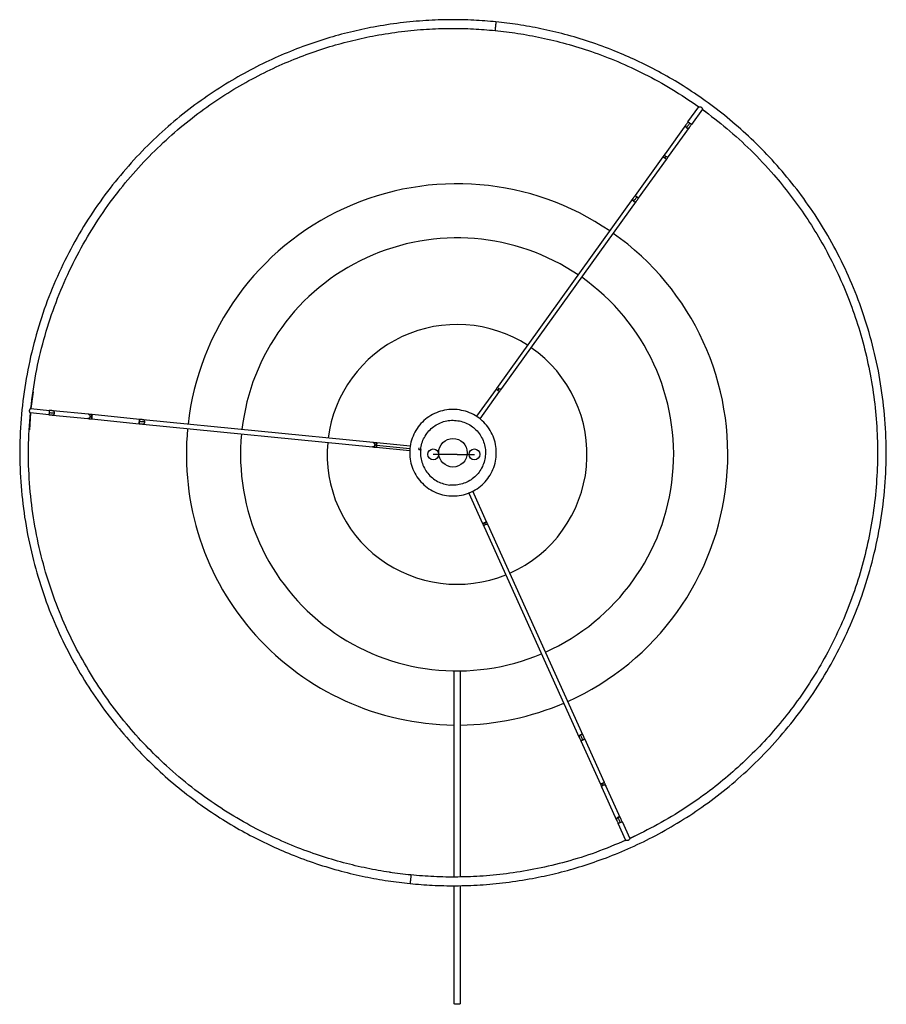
# Paper-space layout '_Superior' of a CAD drawing. Header units: millimetres. Extents: x -220 to 180, y -254 to 201.
import ezdxf

# ---------------------------------------------------------------- set-up
doc = ezdxf.new("R2010")
doc.units = ezdxf.units.MM
doc.linetypes.add('CENTERX2', pattern=[20.32, 12.7, -2.54, 2.54, -2.54])

psp = doc.layouts.new('_Superior')

# ---------------------------------------------------------------- linework, layer by layer
at = {"color": 7, "linetype": 'Continuous', "lineweight": 25}
for p, q in [((88.37, 153.56), (93.41, 160.57)), ((95.03, 159.4), (90, 152.4)), ((93.39, 160.52), (93.13, 160.72)), ((97.77, 157.22), (94.98, 159.33)), ((87.39, 152.19), (77.8, 138.84)), ((79.42, 137.67), (89.01, 151.02)), ((76.81, 137.46), (63.95, 119.55)), ((65.57, 118.39), (78.44, 136.29)), ((62.96, 118.18), (0.74, 31.55)), ((2.37, 30.38), (64.59, 117.01)), ((-213.93, 28.9), (-215.03, 21.16)), ((-0.24, 30.17), (-9.27, 17.61)), ((-7.66, 16.41), (1.38, 29)), ((-215.22, 19.2), (-215.67, 11.4)), ((-206.7, 18.34), (-215.28, 19.19)), ((-215.09, 21.18), (-206.5, 20.33)), ((-188.46, 18.53), (-204.82, 20.16)), ((-164.84, 16.18), (-186.78, 18.37)), ((-205.01, 18.17), (-188.66, 16.54)), ((-186.98, 16.38), (-165.04, 14.19)), ((-163.35, 14.02), (-57.22, 3.46)), ((-57.02, 5.45), (-163.15, 16.01)), ((-39.94, 3.75), (-55.33, 5.28)), ((-55.53, 3.29), (-40.01, 1.74)), ((-55.43, 4.28), (-40.03, 2.75)), ((-35.86, 2.34), (-35.73, 3.08)), ((-35.86, 2.34), (-35.05, 2.26)), ((-12.81, -17.85), (-6.43, -31.97)), ((-12.77, -17.72), (-11.89, -17.46)), ((-4.61, -31.15), (-10.99, -17.02)), ((-5.73, -33.52), (38.18, -130.72)), ((40.01, -129.89), (-3.91, -32.69)), ((49.78, -151.53), (40.7, -131.44)), ((38.88, -132.26), (47.96, -152.35)), ((48.66, -153.9), (55.42, -168.87)), ((57.25, -168.05), (50.48, -153.07)), ((59.67, -178.28), (56.12, -170.42)), ((57.94, -169.59), (61.5, -177.45)), ((61.45, -177.37), (64.61, -175.86)), ((59.37, -178.37), (59.65, -178.23)), ((-49.5, -193.02), (-39.54, -194.27))]:
    psp.add_line(p, q, dxfattribs=at)
at = {"color": 7, "linetype": 'CENTERX2'}
for q in [(-29.24, 0), (-10.24, 0)]:
    psp.add_line((-18.24, 0), q, dxfattribs=at)
at = {"color": 7, "linetype": 'Continuous', "lineweight": 25, "flags": 128}
psp.add_lwpolyline([(-16.74, -253.72), (-16.74, -253.72), (-16.86, -253.83), (-17.18, -253.92), (-17.67, -253.98), (-18.24, -254), (-18.82, -253.98), (-19.3, -253.92), (-19.63, -253.83), (-19.74, -253.72), (-19.74, -253.72)], dxfattribs=at)
at = {"color": 7, "linetype": 'Continuous'}
for centre, radius in [((-20.13, 0.77), 6.6), ((-29.24, 0), 2.5), ((-10.24, 0), 2.5)]:
    psp.add_circle(centre, radius, dxfattribs=at)
at = {"color": 7, "linetype": 'Continuous', "lineweight": 25}
for radius, start, end in [(125, 55.681, 173.5909), (125, 294.1307, 54.7642), (100, 56.0227, 173.4099), (100, 294.0847, 54.8765), (60, 57.1621, 172.8066), (60, 293.9314, 55.2511), (125, 174.5077, 269.3127), (100, 174.5559, 292.9387), (60, 174.7167, 292.0209), (125, 270.6894, 293.2139)]:
    psp.add_arc((-18.24, 0), radius, start, end, dxfattribs=at)
for points, knots in [([(-0.31, 199.79), (-3.72, 200.07), (-10.71, 200.66), (-21.5, 200.86), (-32.83, 200.48), (-44.7, 199.38), (-56.32, 197.58), (-67.63, 195.15), (-78.56, 192.16), (-89.71, 188.4), (-101.03, 183.82), (-112.45, 178.34), (-123.89, 171.92), (-135.25, 164.51), (-146.41, 156.08), (-157.26, 146.6), (-167.68, 136.06), (-177.51, 124.5), (-186.63, 111.94), (-194.9, 98.43), (-202.19, 84.08), (-208.37, 68.99), (-213.35, 53.27), (-217.04, 37.09), (-219.37, 20.61), (-220.33, 3.98), (-219.91, -12.61), (-218.13, -28.99), (-215.04, -45.01), (-210.73, -60.52), (-205.28, -75.39), (-198.82, -89.5), (-191.45, -102.78), (-183.32, -115.16), (-174.55, -126.59), (-165.27, -137.06), (-155.6, -146.56), (-145.65, -155.11), (-135.53, -162.73), (-125.34, -169.46), (-115.14, -175.34), (-105.03, -180.43), (-94.42, -185.04), (-83.37, -189.1), (-71.96, -192.52), (-60.92, -195.12), (-50.3, -197.06), (-43.34, -197.86), (-39.94, -198.25)], [0, 0, 0, 0, 0.0163216, 0.0334785, 0.0515096, 0.0704522, 0.090341, 0.1076611, 0.1256752, 0.1443951, 0.1638289, 0.1839798, 0.2048457, 0.2264182, 0.2486816, 0.2716127, 0.29518, 0.319343, 0.3440527, 0.3692508, 0.3948711, 0.4208394, 0.4470749, 0.4734917, 0.5, 0.5265083, 0.5529251, 0.5791606, 0.6051289, 0.6307492, 0.6559473, 0.680657, 0.70482, 0.7283873, 0.7513184, 0.7735818, 0.7951543, 0.8160202, 0.8361711, 0.8556049, 0.8743248, 0.8923389, 0.909659, 0.9295478, 0.9484904, 0.9665215, 0.9836784, 1, 1, 1, 1]), ([(-215.07, 21.13), (-214.37, 26.52), (-212.99, 37.26), (-209.24, 53.05), (-204.33, 68.39), (-198.22, 83.11), (-191.05, 97.11), (-182.93, 110.27), (-173.98, 122.51), (-164.34, 133.78), (-154.14, 144.03), (-143.52, 153.27), (-132.59, 161.48), (-121.49, 168.69), (-110.31, 174.94), (-99.14, 180.27), (-88.08, 184.74), (-77.18, 188.4), (-66.5, 191.31), (-55.45, 193.67), (-44.09, 195.42), (-32.5, 196.49), (-21.42, 196.86), (-10.87, 196.67), (-4.04, 196.09), (-0.71, 195.81)], [0, 0, 0, 0, 0.0530464, 0.1058998, 0.1583821, 0.2103223, 0.2615602, 0.3119489, 0.3613568, 0.4096691, 0.4567885, 0.5026353, 0.5471471, 0.5902782, 0.631998, 0.6722901, 0.7111504, 0.7485858, 0.7846124, 0.8192541, 0.8590371, 0.8969316, 0.9330068, 0.9673371, 1, 1, 1, 1]), ([(-39.94, -198.25), (-36.53, -198.53), (-29.55, -199.13), (-18.76, -199.32), (-7.42, -198.94), (4.44, -197.84), (16.07, -196.04), (27.38, -193.61), (38.3, -190.62), (49.45, -186.86), (60.78, -182.28), (72.2, -176.8), (83.64, -170.38), (94.99, -162.97), (106.15, -154.54), (117.01, -145.06), (127.42, -134.53), (137.26, -122.96), (146.38, -110.4), (154.65, -96.9), (161.93, -82.54), (168.12, -67.45), (173.09, -51.73), (176.78, -35.55), (179.12, -19.07), (180.08, -2.44), (179.65, 14.15), (177.87, 30.53), (174.79, 46.55), (170.47, 62.06), (165.03, 76.93), (158.56, 91.04), (151.2, 104.32), (143.07, 116.7), (134.29, 128.13), (125.01, 138.6), (115.34, 148.1), (105.39, 156.65), (95.28, 164.27), (85.08, 171), (74.89, 176.88), (64.77, 181.97), (54.16, 186.58), (43.12, 190.64), (31.7, 194.06), (20.67, 196.66), (10.05, 198.6), (3.08, 199.4), (-0.31, 199.79)], [0, 0, 0, 0, 0.016322, 0.033479, 0.05151, 0.070452, 0.090341, 0.107661, 0.125675, 0.144395, 0.163829, 0.18398, 0.204846, 0.226418, 0.248682, 0.271613, 0.29518, 0.319343, 0.344053, 0.369251, 0.394871, 0.420839, 0.447075, 0.473492, 0.5, 0.526508, 0.552925, 0.579161, 0.605129, 0.630749, 0.655947, 0.680657, 0.70482, 0.728387, 0.751318, 0.773582, 0.795154, 0.81602, 0.836171, 0.855605, 0.874325, 0.892339, 0.909659, 0.929548, 0.94849, 0.966521, 0.983678, 1, 1, 1, 1]), ([(-0.31, 199.79), (-0.32, 199.76), (-0.32, 199.72), (-0.35, 199.46), (-0.37, 199.2), (-0.4, 198.88), (-0.45, 198.42), (-0.51, 197.8), (-0.58, 197.17), (-0.62, 196.71), (-0.65, 196.39), (-0.68, 196.13), (-0.7, 195.88), (-0.71, 195.83), (-0.71, 195.81)], [0, 0, 0, 0, 0.121676, 0.186693, 0.252703, 0.318317, 0.382197, 0.5, 0.617803, 0.681683, 0.747297, 0.813307, 0.878324, 1, 1, 1, 1]), ([(-0.71, 195.81), (2.78, 195.4), (9.96, 194.57), (20.9, 192.53), (32.29, 189.76), (44.08, 186.1), (56.22, 181.46), (68.6, 175.71), (81.19, 168.82), (89.29, 163.33), (93.43, 160.52)], [0, 0, 0, 0, 0.103765, 0.213104, 0.328287, 0.449574, 0.577202, 0.711381, 0.852276, 1, 1, 1, 1]), ([(94.98, 159.41), (98.8, 156.51), (106.6, 150.59), (117.63, 140.45), (127.36, 130.11), (135.75, 119.8), (142.92, 109.78), (149.59, 99.09), (155.68, 87.75), (161.1, 75.81), (165.79, 63.32), (169.66, 50.35), (172.66, 36.98), (174.74, 23.29), (175.85, 9.39), (175.97, -4.63), (175.08, -18.66), (173.18, -32.59), (170.3, -46.32), (166.47, -59.73), (161.74, -72.74), (156.16, -85.26), (149.8, -97.21), (142.75, -108.53), (135.08, -119.16), (126.87, -129.08), (118.23, -138.25), (109.22, -146.65), (98.96, -155.11), (87.39, -163.33), (74.58, -171.1), (65.76, -175.36), (61.44, -177.45)], [0, 0, 0, 0, 0.0352326, 0.0718805, 0.1099174, 0.1393335, 0.1694788, 0.200319, 0.2318127, 0.2639108, 0.2965573, 0.3296888, 0.3632358, 0.3971226, 0.4312688, 0.4655903, 0.5, 0.5344097, 0.5687312, 0.6028774, 0.6367642, 0.6703112, 0.7034427, 0.7360892, 0.7681873, 0.799681, 0.8305212, 0.8606665, 0.8900826, 0.9281195, 0.9647674, 1, 1, 1, 1]), ([(93.41, 160.57), (93.42, 160.58), (93.44, 160.59), (93.55, 160.61), (93.78, 160.62), (94.07, 160.57), (94.32, 160.48), (94.5, 160.37), (94.65, 160.24), (94.82, 160.03), (94.96, 159.77), (95.03, 159.56), (95.04, 159.44), (95.04, 159.41), (95.03, 159.4)], [0, 0, 0, 0, 0.061589, 0.124958, 0.249694, 0.374417, 0.437201, 0.499704, 0.562402, 0.625166, 0.749813, 0.874573, 0.938177, 1, 1, 1, 1]), ([(87.39, 152.18), (87.36, 152.13), (87.27, 152), (87.23, 151.74), (87.29, 151.43), (87.45, 151.13), (87.62, 150.98), (87.7, 150.91)], [0, 0, 0, 0, 0.135737, 0.348704, 0.572308, 0.793495, 1, 1, 1, 1]), ([(88.37, 153.56), (88.28, 153.43), (88.08, 153.15), (87.8, 152.77), (87.56, 152.43), (87.44, 152.27), (87.39, 152.19)], [0, 0, 0, 0, 0.245958, 0.5, 0.754042, 1, 1, 1, 1]), ([(89.19, 152.98), (89.04, 152.78), (88.75, 152.37), (88.33, 151.79), (87.96, 151.28), (87.79, 151.03), (87.7, 150.91)], [0, 0, 0, 0, 0.245958, 0.5, 0.754042, 1, 1, 1, 1]), ([(87.7, 150.91), (87.77, 150.87), (87.89, 150.79), (88.04, 150.75), (88.11, 150.73)], [0, 0, 0, 0, 0.4851705, 1, 1, 1, 1]), ([(88.11, 150.73), (88.22, 150.71), (88.45, 150.68), (88.74, 150.78), (88.93, 150.9), (88.99, 151), (89, 151.02)], [0, 0, 0, 0, 0.315097, 0.626365, 0.916625, 1, 1, 1, 1]), ([(89.19, 152.98), (89.08, 153.05), (88.92, 153.17), (88.73, 153.31), (88.6, 153.4), (88.5, 153.47), (88.4, 153.54), (88.39, 153.56), (88.37, 153.56)], [0, 0, 0, 0, 0.243352, 0.373386, 0.505405, 0.636635, 0.764394, 1, 1, 1, 1]), ([(89.01, 151.02), (89.07, 151.1), (89.18, 151.26), (89.43, 151.6), (89.71, 151.99), (89.9, 152.26), (90, 152.4)], [0, 0, 0, 0, 0.245958, 0.5, 0.754042, 1, 1, 1, 1]), ([(90, 152.4), (89.99, 152.4), (89.97, 152.42), (89.87, 152.49), (89.77, 152.56), (89.64, 152.65), (89.45, 152.79), (89.29, 152.91), (89.19, 152.98)], [0, 0, 0, 0, 0.235606, 0.363365, 0.494595, 0.626614, 0.756648, 1, 1, 1, 1]), ([(77.8, 138.84), (77.74, 138.76), (77.63, 138.6), (77.38, 138.26), (77.1, 137.87), (76.91, 137.6), (76.81, 137.46)], [0, 0, 0, 0, 0.245958, 0.5, 0.754042, 1, 1, 1, 1]), ([(77.62, 136.88), (77.52, 136.95), (77.36, 137.07), (77.17, 137.2), (77.04, 137.3), (76.94, 137.37), (76.84, 137.44), (76.82, 137.45), (76.81, 137.46)], [0, 0, 0, 0, 0.243352, 0.373386, 0.505405, 0.636635, 0.764394, 1, 1, 1, 1]), ([(76.81, 137.46), (76.82, 137.45), (76.84, 137.44), (76.94, 137.37), (77.04, 137.3), (77.17, 137.2), (77.36, 137.07), (77.52, 136.95), (77.62, 136.88)], [0, 0, 0, 0, 0.235606, 0.363365, 0.494595, 0.626614, 0.756648, 1, 1, 1, 1]), ([(77.62, 136.88), (77.67, 136.95), (77.77, 137.08), (77.91, 137.28), (78.03, 137.45), (78.09, 137.53), (78.12, 137.57)], [0, 0, 0, 0, 0.245958, 0.5, 0.754042, 1, 1, 1, 1]), ([(77.62, 136.88), (77.73, 136.8), (77.89, 136.69), (78.08, 136.55), (78.21, 136.46), (78.31, 136.38), (78.41, 136.31), (78.42, 136.3), (78.44, 136.29)], [0, 0, 0, 0, 0.243352, 0.373386, 0.505405, 0.636635, 0.764394, 1, 1, 1, 1]), ([(78.44, 136.29), (78.42, 136.3), (78.41, 136.31), (78.31, 136.38), (78.21, 136.46), (78.08, 136.55), (77.89, 136.69), (77.73, 136.8), (77.62, 136.88)], [0, 0, 0, 0, 0.235606, 0.363365, 0.494595, 0.626614, 0.756648, 1, 1, 1, 1]), ([(78.12, 137.57), (78.04, 137.64), (77.86, 137.78), (77.7, 138.08), (77.64, 138.39), (77.68, 138.66), (77.77, 138.78), (77.81, 138.83)], [0, 0, 0, 0, 0.206505, 0.427692, 0.651296, 0.864263, 1, 1, 1, 1]), ([(78.53, 137.38), (78.45, 137.4), (78.31, 137.44), (78.18, 137.53), (78.12, 137.57)], [0, 0, 0, 0, 0.51483, 1, 1, 1, 1]), ([(78.44, 136.29), (78.53, 136.43), (78.73, 136.7), (79.01, 137.09), (79.25, 137.43), (79.37, 137.59), (79.42, 137.67)], [0, 0, 0, 0, 0.245958, 0.5, 0.754042, 1, 1, 1, 1]), ([(79.42, 137.68), (79.4, 137.65), (79.35, 137.55), (79.16, 137.43), (78.86, 137.33), (78.64, 137.36), (78.53, 137.38)], [0, 0, 0, 0, 0.083375, 0.373635, 0.684903, 1, 1, 1, 1]), ([(63.95, 119.55), (63.85, 119.42), (63.66, 119.15), (63.38, 118.76), (63.14, 118.42), (63.02, 118.26), (62.96, 118.18)], [0, 0, 0, 0, 0.245973, 0.5, 0.754027, 1, 1, 1, 1]), ([(64.76, 118.97), (64.62, 118.77), (64.32, 118.36), (63.91, 117.78), (63.54, 117.27), (63.37, 117.03), (63.28, 116.91)], [0, 0, 0, 0, 0.245973, 0.5, 0.754027, 1, 1, 1, 1]), ([(64.76, 118.97), (64.66, 119.05), (64.5, 119.16), (64.31, 119.3), (64.18, 119.39), (64.08, 119.46), (63.98, 119.53), (63.96, 119.55), (63.95, 119.55)], [0, 0, 0, 0, 0.243352, 0.373386, 0.505405, 0.636635, 0.764394, 1, 1, 1, 1]), ([(63.95, 119.55), (63.96, 119.55), (63.98, 119.53), (64.08, 119.46), (64.18, 119.39), (64.31, 119.3), (64.5, 119.16), (64.66, 119.05), (64.76, 118.97)], [0, 0, 0, 0, 0.235606, 0.363365, 0.494595, 0.626614, 0.756648, 1, 1, 1, 1]), ([(64.59, 117.01), (64.64, 117.09), (64.76, 117.25), (65, 117.59), (65.28, 117.98), (65.48, 118.25), (65.57, 118.39)], [0, 0, 0, 0, 0.245973, 0.5, 0.754027, 1, 1, 1, 1]), ([(64.76, 118.97), (64.87, 118.9), (65.03, 118.78), (65.22, 118.64), (65.35, 118.55), (65.45, 118.48), (65.55, 118.41), (65.56, 118.4), (65.57, 118.39)], [0, 0, 0, 0, 0.243352, 0.373386, 0.505405, 0.636635, 0.764394, 1, 1, 1, 1]), ([(65.57, 118.39), (65.56, 118.4), (65.55, 118.41), (65.45, 118.48), (65.35, 118.55), (65.22, 118.64), (65.03, 118.78), (64.87, 118.9), (64.76, 118.97)], [0, 0, 0, 0, 0.235606, 0.363365, 0.494595, 0.626614, 0.756648, 1, 1, 1, 1]), ([(62.97, 118.17), (62.94, 118.12), (62.85, 118), (62.81, 117.73), (62.86, 117.42), (63.03, 117.12), (63.2, 116.98), (63.28, 116.91)], [0, 0, 0, 0, 0.135598, 0.348591, 0.572232, 0.793458, 1, 1, 1, 1]), ([(63.28, 116.91), (63.34, 116.87), (63.47, 116.78), (63.61, 116.74), (63.69, 116.72)], [0, 0, 0, 0, 0.485179, 1, 1, 1, 1]), ([(63.69, 116.72), (63.8, 116.71), (64.02, 116.67), (64.32, 116.77), (64.51, 116.89), (64.57, 116.99), (64.58, 117.02)], [0, 0, 0, 0, 0.315009, 0.626213, 0.916425, 1, 1, 1, 1]), ([(0.74, 31.55), (0.69, 31.47), (0.57, 31.3), (0.33, 30.96), (0.05, 30.58), (-0.15, 30.31), (-0.24, 30.17)], [0, 0, 0, 0, 0.245973, 0.5, 0.754027, 1, 1, 1, 1]), ([(0.57, 29.59), (0.46, 29.66), (0.31, 29.78), (0.12, 29.91), (-0.01, 30.01), (-0.12, 30.08), (-0.22, 30.15), (-0.23, 30.16), (-0.24, 30.17)], [0, 0, 0, 0, 0.2433523, 0.3733856, 0.5054052, 0.6366347, 0.7643944, 1, 1, 1, 1]), ([(-0.24, 30.17), (-0.23, 30.16), (-0.22, 30.15), (-0.12, 30.08), (-0.01, 30.01), (0.12, 29.91), (0.31, 29.78), (0.46, 29.66), (0.57, 29.59)], [0, 0, 0, 0, 0.235606, 0.363365, 0.494595, 0.626614, 0.756648, 1, 1, 1, 1]), ([(0.57, 29.59), (0.62, 29.65), (0.72, 29.79), (0.85, 29.98), (0.98, 30.15), (1.03, 30.24), (1.06, 30.28)], [0, 0, 0, 0, 0.245973, 0.5, 0.754027, 1, 1, 1, 1]), ([(0.57, 29.59), (0.67, 29.51), (0.83, 29.4), (1.02, 29.26), (1.15, 29.17), (1.26, 29.09), (1.35, 29.02), (1.37, 29.01), (1.38, 29)], [0, 0, 0, 0, 0.243352, 0.373386, 0.505405, 0.636635, 0.764394, 1, 1, 1, 1]), ([(1.38, 29), (1.37, 29.01), (1.35, 29.02), (1.26, 29.09), (1.15, 29.17), (1.02, 29.26), (0.83, 29.4), (0.67, 29.51), (0.57, 29.59)], [0, 0, 0, 0, 0.2356056, 0.3633653, 0.4945948, 0.6266144, 0.7566477, 1, 1, 1, 1]), ([(1.06, 30.28), (0.98, 30.35), (0.81, 30.49), (0.65, 30.79), (0.59, 31.1), (0.63, 31.37), (0.72, 31.49), (0.75, 31.54)], [0, 0, 0, 0, 0.2065423, 0.4277684, 0.6514087, 0.864402, 1, 1, 1, 1]), ([(1.47, 30.09), (1.4, 30.11), (1.25, 30.15), (1.12, 30.23), (1.06, 30.28)], [0, 0, 0, 0, 0.514821, 1, 1, 1, 1]), ([(1.38, 29), (1.48, 29.14), (1.67, 29.41), (1.95, 29.8), (2.2, 30.14), (2.31, 30.3), (2.37, 30.38)], [0, 0, 0, 0, 0.245973, 0.5, 0.754027, 1, 1, 1, 1]), ([(2.36, 30.38), (2.35, 30.36), (2.29, 30.26), (2.1, 30.14), (1.81, 30.04), (1.58, 30.07), (1.47, 30.09)], [0, 0, 0, 0, 0.083575, 0.373787, 0.684991, 1, 1, 1, 1]), ([(-39.54, -194.27), (-42.86, -193.89), (-49.67, -193.11), (-60.05, -191.22), (-70.84, -188.67), (-81.99, -185.34), (-93.47, -181.13), (-105.2, -175.97), (-117.11, -169.74), (-129.08, -162.37), (-140.99, -153.77), (-152.01, -144.46), (-162.07, -134.61), (-171.16, -124.41), (-179.75, -113.26), (-187.73, -101.2), (-194.96, -88.25), (-201.32, -74.48), (-206.69, -59.98), (-210.96, -44.85), (-214.05, -29.21), (-215.84, -13.2), (-216.4, 3.01), (-215.64, 13.83), (-215.26, 19.24)], [0, 0, 0, 0, 0.032663, 0.066994, 0.10307, 0.140965, 0.180749, 0.222482, 0.266217, 0.311991, 0.359823, 0.409713, 0.452845, 0.497357, 0.543205, 0.590325, 0.638638, 0.688046, 0.738436, 0.789675, 0.841616, 0.894099, 0.946953, 1, 1, 1, 1]), ([(-215.28, 19.19), (-215.3, 19.2), (-215.32, 19.21), (-215.4, 19.3), (-215.51, 19.49), (-215.62, 19.77), (-215.66, 20.03), (-215.66, 20.24), (-215.62, 20.44), (-215.53, 20.69), (-215.37, 20.94), (-215.22, 21.1), (-215.13, 21.18), (-215.1, 21.18), (-215.09, 21.18)], [0, 0, 0, 0, 0.06163, 0.125035, 0.249887, 0.374712, 0.437531, 0.50009, 0.562846, 0.625619, 0.750007, 0.874752, 0.938267, 1, 1, 1, 1]), ([(-206.6, 19.33), (-206.62, 19.21), (-206.63, 19.01), (-206.66, 18.78), (-206.67, 18.62), (-206.69, 18.49), (-206.7, 18.37), (-206.7, 18.35), (-206.7, 18.34)], [0, 0, 0, 0, 0.243352, 0.373386, 0.505405, 0.636635, 0.764394, 1, 1, 1, 1]), ([(-206.7, 18.34), (-206.54, 18.32), (-206.2, 18.29), (-205.73, 18.24), (-205.31, 18.2), (-205.11, 18.18), (-205.01, 18.17)], [0, 0, 0, 0, 0.245958, 0.5, 0.754042, 1, 1, 1, 1]), ([(-206.5, 20.33), (-206.5, 20.32), (-206.51, 20.3), (-206.52, 20.18), (-206.53, 20.05), (-206.55, 19.89), (-206.57, 19.66), (-206.59, 19.46), (-206.6, 19.33)], [0, 0, 0, 0, 0.235606, 0.363365, 0.494595, 0.626614, 0.756648, 1, 1, 1, 1]), ([(-206.6, 19.33), (-206.35, 19.31), (-205.85, 19.26), (-205.14, 19.19), (-204.52, 19.13), (-204.22, 19.1), (-204.07, 19.08)], [0, 0, 0, 0, 0.245958, 0.5, 0.754042, 1, 1, 1, 1]), ([(-204.82, 20.16), (-204.91, 20.17), (-205.11, 20.19), (-205.53, 20.23), (-206, 20.28), (-206.34, 20.31), (-206.5, 20.33)], [0, 0, 0, 0, 0.245958, 0.5, 0.754042, 1, 1, 1, 1]), ([(-205.01, 18.17), (-204.91, 18.17), (-204.75, 18.18), (-204.54, 18.28), (-204.39, 18.39), (-204.26, 18.54), (-204.13, 18.76), (-204.1, 18.96), (-204.07, 19.08)], [0, 0, 0, 0, 0.235606, 0.363365, 0.494595, 0.626614, 0.756648, 1, 1, 1, 1]), ([(-204.07, 19.08), (-204.07, 19.21), (-204.07, 19.41), (-204.15, 19.65), (-204.25, 19.82), (-204.37, 19.96), (-204.55, 20.1), (-204.71, 20.14), (-204.82, 20.16)], [0, 0, 0, 0, 0.243352, 0.373386, 0.505405, 0.636635, 0.764394, 1, 1, 1, 1]), ([(-186.78, 18.37), (-186.94, 18.38), (-187.28, 18.42), (-187.75, 18.46), (-188.17, 18.5), (-188.37, 18.52), (-188.46, 18.53)], [0, 0, 0, 0, 0.245958, 0.5, 0.754042, 1, 1, 1, 1]), ([(-188.46, 18.53), (-188.36, 18.51), (-188.2, 18.47), (-188.02, 18.33), (-187.9, 18.19), (-187.8, 18.02), (-187.72, 17.78), (-187.72, 17.58), (-187.72, 17.45)], [0, 0, 0, 0, 0.235606, 0.363365, 0.494595, 0.626614, 0.756648, 1, 1, 1, 1]), ([(-186.78, 18.37), (-186.78, 18.35), (-186.78, 18.33), (-186.79, 18.21), (-186.81, 18.08), (-186.82, 17.93), (-186.84, 17.69), (-186.86, 17.5), (-186.88, 17.37)], [0, 0, 0, 0, 0.235606, 0.363365, 0.494595, 0.626614, 0.756648, 1, 1, 1, 1]), ([(-186.88, 17.37), (-186.86, 17.5), (-186.84, 17.69), (-186.82, 17.93), (-186.81, 18.08), (-186.79, 18.21), (-186.78, 18.33), (-186.78, 18.35), (-186.78, 18.37)], [0, 0, 0, 0, 0.2433523, 0.3733856, 0.5054052, 0.6366347, 0.7643944, 1, 1, 1, 1]), ([(-187.72, 17.45), (-187.74, 17.33), (-187.78, 17.13), (-187.91, 16.91), (-188.04, 16.76), (-188.19, 16.65), (-188.39, 16.55), (-188.56, 16.55), (-188.66, 16.54)], [0, 0, 0, 0, 0.2433523, 0.3733856, 0.5054052, 0.6366347, 0.7643944, 1, 1, 1, 1]), ([(-188.66, 16.54), (-188.57, 16.53), (-188.37, 16.51), (-187.95, 16.47), (-187.48, 16.42), (-187.14, 16.39), (-186.98, 16.38)], [0, 0, 0, 0, 0.245958, 0.5, 0.754042, 1, 1, 1, 1]), ([(-187.72, 17.45), (-187.67, 17.45), (-187.57, 17.44), (-187.36, 17.42), (-187.13, 17.4), (-186.96, 17.38), (-186.88, 17.37)], [0, 0, 0, 0, 0.245958, 0.5, 0.754042, 1, 1, 1, 1]), ([(-186.98, 16.38), (-186.97, 16.39), (-186.97, 16.41), (-186.96, 16.53), (-186.95, 16.66), (-186.93, 16.81), (-186.91, 17.05), (-186.89, 17.24), (-186.88, 17.37)], [0, 0, 0, 0, 0.2356056, 0.3633653, 0.4945948, 0.6266144, 0.7566477, 1, 1, 1, 1]), ([(-186.88, 17.37), (-186.89, 17.24), (-186.91, 17.05), (-186.93, 16.81), (-186.95, 16.66), (-186.96, 16.53), (-186.97, 16.41), (-186.97, 16.39), (-186.98, 16.38)], [0, 0, 0, 0, 0.243352, 0.373386, 0.505405, 0.636635, 0.764394, 1, 1, 1, 1]), ([(-164.94, 15.19), (-164.95, 15.06), (-164.97, 14.86), (-164.99, 14.63), (-165.01, 14.47), (-165.02, 14.34), (-165.03, 14.22), (-165.04, 14.2), (-165.04, 14.19)], [0, 0, 0, 0, 0.243352, 0.373386, 0.505405, 0.636635, 0.764394, 1, 1, 1, 1]), ([(-165.04, 14.19), (-165.04, 14.2), (-165.03, 14.22), (-165.02, 14.34), (-165.01, 14.47), (-164.99, 14.63), (-164.97, 14.86), (-164.95, 15.06), (-164.94, 15.19)], [0, 0, 0, 0, 0.235606, 0.363365, 0.494595, 0.626614, 0.756648, 1, 1, 1, 1]), ([(-165.04, 14.19), (-164.87, 14.17), (-164.54, 14.14), (-164.06, 14.09), (-163.65, 14.05), (-163.45, 14.03), (-163.35, 14.02)], [0, 0, 0, 0, 0.245973, 0.5, 0.754027, 1, 1, 1, 1]), ([(-164.94, 15.19), (-164.93, 15.31), (-164.91, 15.51), (-164.88, 15.74), (-164.87, 15.9), (-164.85, 16.03), (-164.84, 16.15), (-164.84, 16.17), (-164.84, 16.18)], [0, 0, 0, 0, 0.243352, 0.373386, 0.505405, 0.636635, 0.764394, 1, 1, 1, 1]), ([(-164.84, 16.18), (-164.84, 16.17), (-164.84, 16.15), (-164.85, 16.03), (-164.87, 15.9), (-164.88, 15.74), (-164.91, 15.51), (-164.93, 15.31), (-164.94, 15.19)], [0, 0, 0, 0, 0.235606, 0.363365, 0.494595, 0.626614, 0.756648, 1, 1, 1, 1]), ([(-162.41, 14.93), (-162.56, 14.95), (-162.85, 14.98), (-163.48, 15.04), (-164.19, 15.11), (-164.69, 15.16), (-164.94, 15.19)], [0, 0, 0, 0, 0.245973, 0.5, 0.754027, 1, 1, 1, 1]), ([(-163.15, 16.01), (-163.25, 16.02), (-163.45, 16.04), (-163.87, 16.08), (-164.34, 16.13), (-164.67, 16.16), (-164.84, 16.18)], [0, 0, 0, 0, 0.245973, 0.5, 0.754027, 1, 1, 1, 1]), ([(-163.35, 14.02), (-163.25, 14.03), (-163.08, 14.03), (-162.88, 14.13), (-162.73, 14.24), (-162.6, 14.39), (-162.47, 14.61), (-162.43, 14.81), (-162.41, 14.93)], [0, 0, 0, 0, 0.235606, 0.363365, 0.494595, 0.626614, 0.756648, 1, 1, 1, 1]), ([(-162.41, 14.93), (-162.41, 15.06), (-162.41, 15.26), (-162.49, 15.5), (-162.59, 15.67), (-162.71, 15.81), (-162.89, 15.95), (-163.05, 15.99), (-163.15, 16.01)], [0, 0, 0, 0, 0.243352, 0.373386, 0.505405, 0.636635, 0.764394, 1, 1, 1, 1]), ([(-55.33, 5.28), (-55.5, 5.3), (-55.83, 5.33), (-56.31, 5.38), (-56.72, 5.42), (-56.92, 5.44), (-57.02, 5.45)], [0, 0, 0, 0, 0.245973, 0.5, 0.754027, 1, 1, 1, 1]), ([(-57.02, 5.45), (-56.92, 5.42), (-56.76, 5.39), (-56.57, 5.25), (-56.45, 5.11), (-56.36, 4.94), (-56.27, 4.69), (-56.27, 4.5), (-56.28, 4.37)], [0, 0, 0, 0, 0.235606, 0.363365, 0.494595, 0.626614, 0.756648, 1, 1, 1, 1]), ([(-55.43, 4.28), (-55.42, 4.41), (-55.4, 4.61), (-55.38, 4.84), (-55.36, 5), (-55.35, 5.13), (-55.34, 5.24), (-55.33, 5.3), (-55.34, 5.24), (-55.35, 5.13), (-55.36, 5), (-55.38, 4.84), (-55.4, 4.61), (-55.42, 4.41), (-55.43, 4.28)], [0, 0, 0, 0, 0.1216762, 0.1866928, 0.2527026, 0.3183173, 0.3821972, 0.5, 0.6178028, 0.6816827, 0.7472974, 0.8133072, 0.8783238, 1, 1, 1, 1]), ([(-56.28, 4.37), (-56.3, 4.24), (-56.34, 4.05), (-56.47, 3.83), (-56.59, 3.68), (-56.74, 3.57), (-56.95, 3.46), (-57.11, 3.46), (-57.22, 3.46)], [0, 0, 0, 0, 0.243352, 0.373386, 0.505405, 0.636635, 0.764394, 1, 1, 1, 1]), ([(-57.22, 3.46), (-57.12, 3.45), (-56.92, 3.43), (-56.5, 3.39), (-56.03, 3.34), (-55.7, 3.31), (-55.53, 3.29)], [0, 0, 0, 0, 0.245973, 0.5, 0.754027, 1, 1, 1, 1]), ([(-55.43, 4.28), (-55.52, 4.29), (-55.68, 4.31), (-55.92, 4.33), (-56.13, 4.35), (-56.23, 4.36), (-56.28, 4.37)], [0, 0, 0, 0, 0.245973, 0.5, 0.754027, 1, 1, 1, 1]), ([(-55.43, 4.28), (-55.45, 4.16), (-55.46, 3.96), (-55.49, 3.73), (-55.5, 3.57), (-55.52, 3.44), (-55.53, 3.33), (-55.53, 3.27), (-55.53, 3.33), (-55.52, 3.44), (-55.5, 3.57), (-55.49, 3.73), (-55.46, 3.96), (-55.45, 4.16), (-55.43, 4.28)], [0, 0, 0, 0, 0.121676, 0.186693, 0.252703, 0.318317, 0.382197, 0.5, 0.617803, 0.681683, 0.747297, 0.813307, 0.878324, 1, 1, 1, 1]), ([(-5.52, -31.56), (-5.64, -31.62), (-5.81, -31.7), (-6.03, -31.79), (-6.17, -31.86), (-6.29, -31.91), (-6.4, -31.96), (-6.42, -31.97), (-6.43, -31.97)], [0, 0, 0, 0, 0.243352, 0.373386, 0.505405, 0.636635, 0.764394, 1, 1, 1, 1]), ([(-6.43, -31.97), (-6.42, -31.97), (-6.4, -31.96), (-6.29, -31.91), (-6.17, -31.86), (-6.03, -31.79), (-5.81, -31.7), (-5.64, -31.62), (-5.52, -31.56)], [0, 0, 0, 0, 0.235606, 0.363365, 0.494595, 0.626614, 0.756648, 1, 1, 1, 1]), ([(-5.52, -31.56), (-5.4, -31.51), (-5.22, -31.43), (-5.01, -31.33), (-4.86, -31.27), (-4.75, -31.21), (-4.64, -31.16), (-4.62, -31.16), (-4.61, -31.15)], [0, 0, 0, 0, 0.243352, 0.373386, 0.505405, 0.636635, 0.764394, 1, 1, 1, 1]), ([(-4.61, -31.15), (-4.62, -31.16), (-4.64, -31.16), (-4.75, -31.21), (-4.86, -31.27), (-5.01, -31.33), (-5.22, -31.43), (-5.4, -31.51), (-5.52, -31.56)], [0, 0, 0, 0, 0.2356056, 0.3633653, 0.4945948, 0.6266144, 0.7566477, 1, 1, 1, 1]), ([(-5.17, -32.33), (-5.19, -32.29), (-5.23, -32.2), (-5.32, -32.01), (-5.42, -31.79), (-5.48, -31.64), (-5.52, -31.56)], [0, 0, 0, 0, 0.245973, 0.5, 0.754027, 1, 1, 1, 1]), ([(-3.91, -32.69), (-3.95, -32.6), (-4.03, -32.42), (-4.21, -32.04), (-4.4, -31.61), (-4.54, -31.3), (-4.61, -31.15)], [0, 0, 0, 0, 0.245973, 0.5, 0.754027, 1, 1, 1, 1]), ([(-6.43, -31.97), (-6.36, -32.13), (-6.22, -32.43), (-6.03, -32.86), (-5.86, -33.25), (-5.77, -33.43), (-5.73, -33.52)], [0, 0, 0, 0, 0.245973, 0.5, 0.754027, 1, 1, 1, 1]), ([(-5.72, -33.51), (-5.75, -33.46), (-5.81, -33.32), (-5.8, -33.05), (-5.68, -32.75), (-5.46, -32.5), (-5.27, -32.39), (-5.17, -32.33)], [0, 0, 0, 0, 0.135598, 0.348591, 0.572232, 0.793458, 1, 1, 1, 1]), ([(-5.17, -32.33), (-5.1, -32.31), (-4.96, -32.25), (-4.81, -32.24), (-4.73, -32.23)], [0, 0, 0, 0, 0.485179, 1, 1, 1, 1]), ([(-4.73, -32.23), (-4.62, -32.24), (-4.4, -32.25), (-4.13, -32.4), (-3.96, -32.56), (-3.93, -32.67), (-3.92, -32.7)], [0, 0, 0, 0, 0.315009, 0.626213, 0.916425, 1, 1, 1, 1]), ([(-19.74, -99.97), (-19.74, -100.05), (-19.74, -101.64), (-19.74, -104.68), (-19.74, -110.58), (-19.74, -118), (-19.74, -126.75), (-19.74, -135.4), (-19.74, -143.9), (-19.74, -152.31), (-19.74, -161.37), (-19.74, -171.38), (-19.74, -182.6), (-19.74, -190.65), (-19.74, -194.89), (-19.74, -195.21)], [0, 0, 0, 0, 0.00259, 0.049967, 0.09617, 0.189691, 0.286613, 0.375112, 0.46466, 0.554881, 0.638533, 0.746916, 0.866608, 0.989785, 1, 1, 1, 1]), ([(-16.74, -195.15), (-16.74, -193.77), (-16.74, -189.86), (-16.74, -183.37), (-16.74, -175.64), (-16.74, -167.79), (-16.74, -160.08), (-16.74, -152.5), (-16.74, -145.01), (-16.74, -137.21), (-16.74, -129.12), (-16.74, -120.84), (-16.74, -113.01), (-16.74, -106.05), (-16.74, -101.82), (-16.74, -99.91)], [0, 0, 0, 0, 0.043342, 0.12309, 0.203971, 0.285754, 0.36803, 0.444351, 0.521871, 0.602582, 0.690316, 0.77841, 0.866533, 0.939889, 1, 1, 1, 1]), ([(38.75, -129.53), (38.65, -129.59), (38.46, -129.69), (38.24, -129.95), (38.12, -130.25), (38.11, -130.52), (38.17, -130.66), (38.19, -130.71)], [0, 0, 0, 0, 0.206542, 0.427768, 0.651409, 0.864402, 1, 1, 1, 1]), ([(38.18, -130.72), (38.22, -130.81), (38.31, -130.99), (38.48, -131.37), (38.67, -131.8), (38.81, -132.11), (38.88, -132.26)], [0, 0, 0, 0, 0.245973, 0.5, 0.754027, 1, 1, 1, 1]), ([(39.18, -129.43), (39.11, -129.44), (38.96, -129.45), (38.82, -129.51), (38.75, -129.53)], [0, 0, 0, 0, 0.514821, 1, 1, 1, 1]), ([(39.79, -131.85), (39.69, -131.62), (39.48, -131.16), (39.19, -130.51), (38.93, -129.94), (38.81, -129.67), (38.75, -129.53)], [0, 0, 0, 0, 0.245973, 0.5, 0.754027, 1, 1, 1, 1]), ([(39.79, -131.85), (39.68, -131.9), (39.5, -131.98), (39.28, -132.08), (39.14, -132.14), (39.02, -132.2), (38.91, -132.25), (38.89, -132.25), (38.88, -132.26)], [0, 0, 0, 0, 0.243352, 0.373386, 0.505405, 0.636635, 0.764394, 1, 1, 1, 1]), ([(38.88, -132.26), (38.89, -132.25), (38.91, -132.25), (39.02, -132.2), (39.14, -132.14), (39.28, -132.08), (39.5, -131.98), (39.68, -131.9), (39.79, -131.85)], [0, 0, 0, 0, 0.235606, 0.363365, 0.494595, 0.626614, 0.756648, 1, 1, 1, 1]), ([(40, -129.9), (39.99, -129.87), (39.95, -129.76), (39.79, -129.6), (39.52, -129.45), (39.3, -129.44), (39.18, -129.43)], [0, 0, 0, 0, 0.083575, 0.373787, 0.684991, 1, 1, 1, 1]), ([(39.79, -131.85), (39.91, -131.8), (40.09, -131.71), (40.3, -131.62), (40.45, -131.55), (40.56, -131.5), (40.67, -131.45), (40.69, -131.44), (40.7, -131.44)], [0, 0, 0, 0, 0.243352, 0.373386, 0.505405, 0.636635, 0.764394, 1, 1, 1, 1]), ([(40.7, -131.44), (40.69, -131.44), (40.67, -131.45), (40.56, -131.5), (40.45, -131.55), (40.3, -131.62), (40.09, -131.71), (39.91, -131.8), (39.79, -131.85)], [0, 0, 0, 0, 0.235606, 0.363365, 0.494595, 0.626614, 0.756648, 1, 1, 1, 1]), ([(40.7, -131.44), (40.64, -131.29), (40.5, -130.98), (40.3, -130.55), (40.13, -130.16), (40.05, -129.98), (40.01, -129.89)], [0, 0, 0, 0, 0.245973, 0.5, 0.754027, 1, 1, 1, 1]), ([(48.87, -151.94), (48.75, -151.99), (48.58, -152.07), (48.36, -152.17), (48.22, -152.23), (48.1, -152.29), (47.99, -152.34), (47.97, -152.35), (47.96, -152.35)], [0, 0, 0, 0, 0.243352, 0.373386, 0.505405, 0.636635, 0.764394, 1, 1, 1, 1]), ([(47.96, -152.35), (47.97, -152.35), (47.99, -152.34), (48.1, -152.29), (48.22, -152.23), (48.36, -152.17), (48.58, -152.07), (48.75, -151.99), (48.87, -151.94)], [0, 0, 0, 0, 0.2356056, 0.3633653, 0.4945948, 0.6266144, 0.7566477, 1, 1, 1, 1]), ([(47.96, -152.35), (48.03, -152.5), (48.17, -152.81), (48.36, -153.24), (48.53, -153.62), (48.62, -153.81), (48.66, -153.9)], [0, 0, 0, 0, 0.245958, 0.5, 0.754042, 1, 1, 1, 1]), ([(48.67, -153.89), (48.64, -153.84), (48.58, -153.7), (48.59, -153.43), (48.71, -153.13), (48.93, -152.87), (49.12, -152.76), (49.22, -152.71)], [0, 0, 0, 0, 0.135737, 0.348704, 0.572308, 0.793495, 1, 1, 1, 1]), ([(48.87, -151.94), (48.99, -151.89), (49.17, -151.81), (49.38, -151.71), (49.52, -151.64), (49.64, -151.59), (49.75, -151.54), (49.77, -151.53), (49.78, -151.53)], [0, 0, 0, 0, 0.243352, 0.373386, 0.505405, 0.636635, 0.764394, 1, 1, 1, 1]), ([(49.78, -151.53), (49.77, -151.53), (49.75, -151.54), (49.64, -151.59), (49.52, -151.64), (49.38, -151.71), (49.17, -151.81), (48.99, -151.89), (48.87, -151.94)], [0, 0, 0, 0, 0.235606, 0.363365, 0.494595, 0.626614, 0.756648, 1, 1, 1, 1]), ([(49.22, -152.71), (49.2, -152.67), (49.16, -152.58), (49.07, -152.39), (48.97, -152.17), (48.9, -152.01), (48.87, -151.94)], [0, 0, 0, 0, 0.245958, 0.5, 0.754042, 1, 1, 1, 1]), ([(49.22, -152.71), (49.29, -152.68), (49.43, -152.63), (49.58, -152.62), (49.66, -152.61)], [0, 0, 0, 0, 0.48517, 1, 1, 1, 1]), ([(49.66, -152.61), (49.77, -152.62), (49.99, -152.63), (50.26, -152.78), (50.43, -152.94), (50.46, -153.05), (50.47, -153.08)], [0, 0, 0, 0, 0.315097, 0.626365, 0.916625, 1, 1, 1, 1]), ([(50.48, -153.07), (50.44, -152.98), (50.36, -152.8), (50.18, -152.42), (49.99, -151.99), (49.85, -151.68), (49.78, -151.53)], [0, 0, 0, 0, 0.245958, 0.5, 0.754042, 1, 1, 1, 1]), ([(55.99, -167.69), (55.89, -167.74), (55.69, -167.85), (55.48, -168.11), (55.36, -168.4), (55.35, -168.67), (55.41, -168.81), (55.43, -168.87)], [0, 0, 0, 0, 0.206505, 0.427692, 0.651296, 0.864263, 1, 1, 1, 1]), ([(56.42, -167.58), (56.35, -167.59), (56.2, -167.6), (56.05, -167.66), (55.99, -167.69)], [0, 0, 0, 0, 0.51483, 1, 1, 1, 1]), ([(55.99, -167.69), (56.05, -167.82), (56.17, -168.09), (56.43, -168.67), (56.72, -169.32), (56.93, -169.78), (57.03, -170)], [0, 0, 0, 0, 0.245958, 0.5, 0.754042, 1, 1, 1, 1]), ([(57.24, -168.05), (57.23, -168.03), (57.19, -167.91), (57.03, -167.76), (56.76, -167.6), (56.53, -167.59), (56.42, -167.58)], [0, 0, 0, 0, 0.083375, 0.373635, 0.684903, 1, 1, 1, 1]), ([(57.94, -169.59), (57.88, -169.44), (57.74, -169.13), (57.54, -168.7), (57.37, -168.32), (57.29, -168.14), (57.25, -168.05)], [0, 0, 0, 0, 0.245958, 0.5, 0.754042, 1, 1, 1, 1]), ([(55.42, -168.87), (55.46, -168.96), (55.55, -169.14), (55.72, -169.52), (55.91, -169.96), (56.05, -170.27), (56.12, -170.42)], [0, 0, 0, 0, 0.245958, 0.5, 0.754042, 1, 1, 1, 1]), ([(56.12, -170.42), (56.13, -170.41), (56.15, -170.4), (56.26, -170.35), (56.38, -170.3), (56.52, -170.23), (56.74, -170.14), (56.92, -170.06), (57.03, -170)], [0, 0, 0, 0, 0.235606, 0.363365, 0.494595, 0.626614, 0.756648, 1, 1, 1, 1]), ([(57.03, -170), (57.15, -169.95), (57.33, -169.87), (57.54, -169.77), (57.69, -169.71), (57.8, -169.66), (57.91, -169.61), (57.93, -169.6), (57.94, -169.59)], [0, 0, 0, 0, 0.243352, 0.373386, 0.505405, 0.636635, 0.764394, 1, 1, 1, 1]), ([(59.71, -178.23), (55.09, -180.17), (46.07, -183.96), (32.37, -188.23), (19.1, -191.42), (6.29, -193.58), (-6, -194.85), (-17.71, -195.32), (-28.84, -195.16), (-36.04, -194.56), (-39.54, -194.27)], [0, 0, 0, 0, 0.1477239, 0.2886191, 0.4227975, 0.550426, 0.6717128, 0.7868963, 0.8962351, 1, 1, 1, 1]), ([(61.5, -177.45), (61.5, -177.47), (61.5, -177.49), (61.46, -177.6), (61.35, -177.8), (61.17, -178.03), (60.96, -178.2), (60.78, -178.3), (60.58, -178.37), (60.32, -178.41), (60.03, -178.4), (59.81, -178.35), (59.7, -178.31), (59.68, -178.29), (59.67, -178.28)], [0, 0, 0, 0, 0.061593, 0.124952, 0.249762, 0.374613, 0.437368, 0.5, 0.562744, 0.625461, 0.749955, 0.874782, 0.938285, 1, 1, 1, 1]), ([(-39.54, -194.27), (-39.55, -194.29), (-39.55, -194.34), (-39.58, -194.59), (-39.6, -194.85), (-39.63, -195.17), (-39.68, -195.63), (-39.74, -196.26), (-39.8, -196.88), (-39.85, -197.34), (-39.88, -197.66), (-39.91, -197.92), (-39.93, -198.18), (-39.94, -198.22), (-39.94, -198.25)], [0, 0, 0, 0, 0.121676, 0.186693, 0.252703, 0.318317, 0.382197, 0.5, 0.617803, 0.681683, 0.747297, 0.813307, 0.878324, 1, 1, 1, 1]), ([(-19.74, -199.21), (-19.74, -201.47), (-19.74, -206.02), (-19.74, -212.81), (-19.74, -219.38), (-19.74, -224.59), (-19.74, -228.73), (-19.74, -232.27), (-19.74, -236.57), (-19.74, -241.62), (-19.74, -247.44), (-19.74, -251.54), (-19.74, -253.72)], [0, 0, 0, 0, 0.124843, 0.251812, 0.374828, 0.486699, 0.537573, 0.602175, 0.680517, 0.772693, 0.878979, 1, 1, 1, 1]), ([(-16.74, -253.72), (-16.74, -251.04), (-16.74, -245.91), (-16.74, -238.48), (-16.74, -231.74), (-16.74, -225.68), (-16.74, -220.29), (-16.74, -215.57), (-16.74, -209.32), (-16.74, -203.93), (-16.74, -199.88), (-16.74, -199.15)], [0, 0, 0, 0, 0.148606, 0.283798, 0.406503, 0.517096, 0.615667, 0.702185, 0.776583, 0.959592, 1, 1, 1, 1])]:
    psp.add_open_spline(points, degree=3, knots=knots, dxfattribs=at)
for points in [[(-18.15, 20.67), (-19.46, 20.73), (-22.08, 20.84), (-25.95, 20.03), (-29.6, 18.53), (-32.88, 16.34), (-35.67, 13.56), (-37.87, 10.28), (-39.38, 6.63), (-40.16, 2.76), (-40.16, -1.18), (-39.4, -5.05), (-37.89, -8.7), (-35.7, -11.98), (-32.91, -14.78), (-29.63, -16.96), (-25.99, -18.52), (-23.4, -18.93), (-22.11, -19.13)], [(-22.11, -19.13), (-20.8, -19.19), (-18.18, -19.3), (-14.3, -18.49), (-10.66, -16.99), (-7.37, -14.8), (-4.58, -12.02), (-2.39, -8.74), (-0.87, -5.09), (-0.1, -1.22), (-0.09, 2.72), (-0.86, 6.59), (-2.37, 10.24), (-4.55, 13.52), (-7.34, 16.32), (-10.62, 18.5), (-14.26, 20.06), (-16.85, 20.47), (-18.15, 20.67)], [(-35.05, 2.26), (-34.9, 3.23), (-34.6, 5.17), (-33.43, 7.9), (-31.79, 10.36), (-29.69, 12.45), (-27.23, 14.09), (-24.5, 15.21), (-21.59, 15.82), (-19.62, 15.74), (-18.64, 15.7)], [(-18.64, 15.7), (-17.67, 15.54), (-15.73, 15.24), (-13, 14.07), (-10.54, 12.43), (-8.45, 10.33), (-6.81, 7.87), (-5.68, 5.14), (-5.1, 2.23), (-5.11, -0.73), (-5.69, -3.63), (-6.82, -6.36), (-8.47, -8.82), (-10.56, -10.91), (-13.03, -12.55), (-15.76, -13.67), (-18.67, -14.28), (-20.63, -14.2), (-21.61, -14.16)], [(-35.05, 2.26), (-35.1, 1.27), (-35.18, -0.69), (-34.57, -3.6), (-33.45, -6.33), (-31.81, -8.79), (-29.72, -10.89), (-27.26, -12.53), (-24.53, -13.7), (-22.58, -14), (-21.61, -14.16)]]:
    psp.add_open_spline(points, degree=3, dxfattribs=at)

doc.saveas('drawing.dxf')
